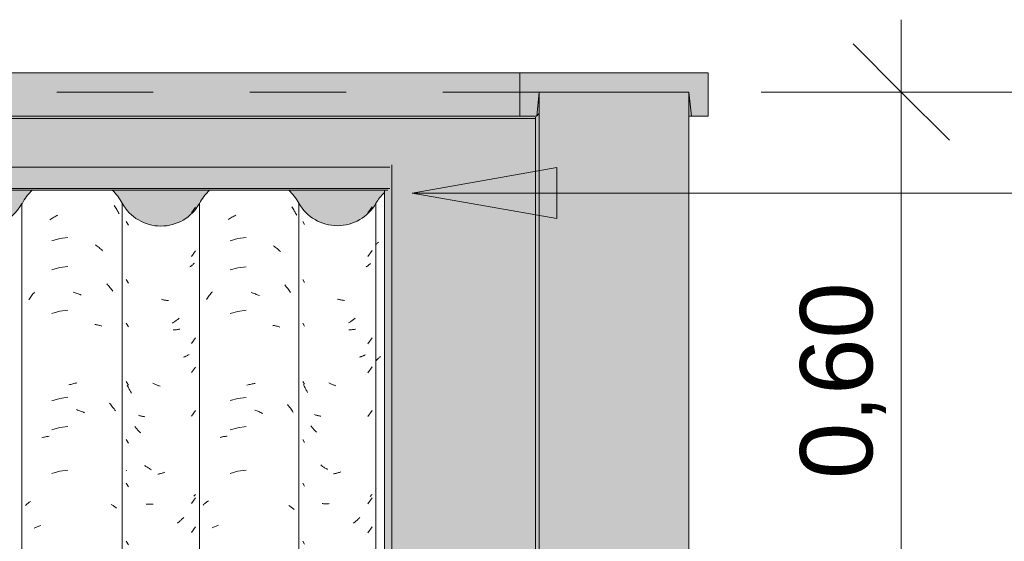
# Model space of a CAD drawing. Header units: metres. Extents: x 9.7 to 43.6, y -0.5 to 5.6.
# Tile 84 of 154: x 17.5 to 18.6, y 3.8 to 4.3. Entities that reach past the tile are written whole.
import ezdxf

# ---------------------------------------------------------------- set-up
doc = ezdxf.new("R2010")
doc.units = ezdxf.units.M
doc.linetypes.add('Tracejado 4mm', pattern=[0.006, 0.004, -0.002])
for name, color, linetype, lineweight in [('A-ANNO-DIMS', 7, 'Continuous', 9), ('A-ANNO-DIMS-50', 7, 'Continuous', 9), ('A-GLAZ-CWMG', 7, 'Continuous', 5), ('A-ROOF', 7, 'Continuous', 5), ('A-ROOF-OTLN', 7, 'Continuous', 5), ('A-ROOF-PATT', 7, 'Continuous', 5), ('A-WALL-PATT', 7, 'Continuous', 5), ('G-ANNO-TEXT', 7, 'Continuous', 9), ('I-WALL', 7, 'Continuous', 5)]:
    doc.layers.add(name, color=color, linetype=linetype, lineweight=lineweight)
doc.layers.add('A-DETL', color=7, linetype='Continuous', lineweight=5, true_color=0x00a600)
doc.styles.add('Arial', font='arial.ttf', dxfattribs={"height": 0.075})
doc.dimstyles.new('Com_linha__ref__contínua__-_Cor_Vermelha_Arial_1_5mm', dxfattribs={"dimscale": 0.3048, "dimtxt": 0.076519, "dimasz": 0.328084, "dimexe": 0.246063, "dimexo": 0.246063, "dimgap": 0.024606, "dimtad": 1, "dimrnd": 0.01, "dimzin": 0, "dimdsep": 46, "dimtxsty": 'Arial', "dimblk1": 'OBLIQUE', "dimblk2": 'OBLIQUE', "dimsah": 1, "dimcen": 0.09, "dimdle": 0.246063, "dimazin": 0, "dimtfac": 1, "dimtdec": 4, "dimtix": 1, "dimtmove": 0, "dimatfit": 3, "dimfxl": 1, "dimtvp": 1, "dimtolj": 1, "dimtzin": 0, "dimarcsym": 2})
doc.dimstyles.new('Com_linha__ref__contínua__-_Cor_Vermelha_Arial_1_5mm_1', dxfattribs={"dimscale": 0.3048, "dimtxt": 0.076519, "dimasz": 0.328084, "dimexe": 0.246063, "dimexo": 0.246063, "dimgap": 0.024606, "dimtad": 1, "dimrnd": 0.01, "dimzin": 0, "dimdsep": 46, "dimtxsty": 'Arial', "dimblk1": 'OBLIQUE', "dimblk2": 'OBLIQUE', "dimsah": 1, "dimcen": 0.09, "dimdle": 0.246063, "dimazin": 0, "dimtfac": 1, "dimtdec": 4, "dimtix": 1, "dimtmove": 2, "dimatfit": 3, "dimfxl": 1, "dimtvp": 1, "dimtolj": 1, "dimtzin": 0, "dimarcsym": 2})

# ---------------------------------------------------------------- blocks, each defined once
blk = doc.blocks.new('FP_59-A')
at = {"layer": 'A-GLAZ-CWMG', "color": 9, "true_color": 0xc0c0c0}
for p, q in [((17.6394, 4.1323), (17.6401, 4.1313)), ((17.579, 4.1213), (17.58, 4.1219)), ((17.58, 4.1219), (17.5811, 4.1224)), ((17.6401, 4.1313), (17.6408, 4.1303)), ((17.6408, 4.1303), (17.6415, 4.1292)), ((17.6415, 4.1292), (17.6422, 4.1281)), ((17.6422, 4.1281), (17.6428, 4.127)), ((17.6428, 4.127), (17.6435, 4.1259)), ((17.6435, 4.1259), (17.6441, 4.1248)), ((17.6441, 4.1248), (17.6447, 4.1237)), ((17.573, 4.1176), (17.574, 4.1183)), ((17.574, 4.1183), (17.575, 4.1189)), ((17.575, 4.1189), (17.576, 4.1195)), ((17.576, 4.1195), (17.577, 4.1201)), ((17.577, 4.1201), (17.578, 4.1207)), ((17.578, 4.1207), (17.579, 4.1213)), ((17.5832, 4.0981), (17.5751, 4.0957)), ((17.5916, 4.0993), (17.5832, 4.0981)), ((17.6201, 4.0916), (17.621, 4.0909)), ((17.621, 4.0909), (17.622, 4.0902)), ((17.622, 4.0902), (17.6229, 4.0894)), ((17.6229, 4.0894), (17.6239, 4.0887)), ((17.6239, 4.0887), (17.6248, 4.0879)), ((17.6248, 4.0879), (17.6257, 4.0872)), ((17.6257, 4.0872), (17.6266, 4.0864)), ((17.6266, 4.0864), (17.6275, 4.0855)), ((17.5832, 4.0679), (17.5751, 4.0655)), ((17.5916, 4.0691), (17.5832, 4.0679)), ((17.6319, 4.0511), (17.6327, 4.0502)), ((17.6327, 4.0502), (17.6336, 4.0493)), ((17.5546, 4.0396), (17.5554, 4.0406)), ((17.5554, 4.0406), (17.5562, 4.0416)), ((17.5562, 4.0416), (17.5569, 4.0426)), ((17.597, 4.0424), (17.598, 4.0421)), ((17.598, 4.0421), (17.5991, 4.0417)), ((17.5991, 4.0417), (17.6001, 4.0414)), ((17.6001, 4.0414), (17.6012, 4.0411)), ((17.6012, 4.0411), (17.6022, 4.0407)), ((17.6022, 4.0407), (17.6033, 4.0403)), ((17.6033, 4.0403), (17.6043, 4.0399)), ((17.6336, 4.0493), (17.6344, 4.0483)), ((17.6344, 4.0483), (17.6352, 4.0474)), ((17.6352, 4.0474), (17.636, 4.0464)), ((17.636, 4.0464), (17.6368, 4.0454)), ((17.6368, 4.0454), (17.6375, 4.0445)), ((17.6375, 4.0445), (17.6383, 4.0435)), ((17.551, 4.0345), (17.5517, 4.0356)), ((17.5517, 4.0356), (17.5524, 4.0366)), ((17.5524, 4.0366), (17.5531, 4.0376)), ((17.5531, 4.0376), (17.5539, 4.0386)), ((17.5539, 4.0386), (17.5546, 4.0396)), ((17.6043, 4.0399), (17.6054, 4.0395)), ((17.5832, 4.0227), (17.5751, 4.0203)), ((17.5916, 4.0239), (17.5832, 4.0227)), ((17.6194, 4.009), (17.6204, 4.0088)), ((17.6204, 4.0088), (17.6213, 4.0087)), ((17.6213, 4.0087), (17.6223, 4.0085)), ((17.6223, 4.0085), (17.6232, 4.0083)), ((17.6232, 4.0083), (17.6242, 4.0081)), ((17.6242, 4.0081), (17.6251, 4.0078)), ((17.6251, 4.0078), (17.626, 4.0076)), ((17.626, 4.0076), (17.6269, 4.0073)), ((17.5989, 3.948), (17.6, 3.9482)), ((17.6, 3.9482), (17.601, 3.9484)), ((17.5926, 3.9463), (17.5936, 3.9466)), ((17.5936, 3.9466), (17.5947, 3.9469)), ((17.5947, 3.9469), (17.5957, 3.9472)), ((17.5957, 3.9472), (17.5968, 3.9475)), ((17.5968, 3.9475), (17.5978, 3.9477)), ((17.5978, 3.9477), (17.5989, 3.948)), ((17.5832, 3.9323), (17.5751, 3.9299)), ((17.5916, 3.9335), (17.5832, 3.9323)), ((17.6006, 3.9207), (17.6017, 3.9203)), ((17.6017, 3.9203), (17.6027, 3.9199)), ((17.6027, 3.9199), (17.6038, 3.9195)), ((17.6038, 3.9195), (17.6048, 3.9191)), ((17.6048, 3.9191), (17.6059, 3.9187)), ((17.6059, 3.9187), (17.6069, 3.9183)), ((17.6069, 3.9183), (17.608, 3.9178)), ((17.608, 3.9178), (17.609, 3.9173)), ((17.6348, 3.9273), (17.6356, 3.9264)), ((17.6356, 3.9264), (17.6364, 3.9254)), ((17.6364, 3.9254), (17.6371, 3.9244)), ((17.6371, 3.9244), (17.6379, 3.9234)), ((17.6379, 3.9234), (17.6386, 3.9224)), ((17.6386, 3.9224), (17.6394, 3.9214)), ((17.6394, 3.9214), (17.6401, 3.9203)), ((17.6401, 3.9203), (17.6408, 3.9193)), ((17.5832, 3.9021), (17.5751, 3.8998)), ((17.5916, 3.9033), (17.5832, 3.9021)), ((17.5647, 3.8915), (17.5656, 3.8918)), ((17.5656, 3.8918), (17.5666, 3.892)), ((17.5666, 3.892), (17.5675, 3.8923)), ((17.5675, 3.8923), (17.5684, 3.8925)), ((17.5684, 3.8925), (17.5694, 3.8927)), ((17.5694, 3.8927), (17.5703, 3.8929)), ((17.5703, 3.8929), (17.5713, 3.893)), ((17.5713, 3.893), (17.5722, 3.8932)), ((17.5832, 3.8569), (17.5751, 3.8545)), ((17.5916, 3.8581), (17.5832, 3.8569)), ((17.5475, 3.8213), (17.5481, 3.8218)), ((17.5481, 3.8218), (17.5487, 3.8224)), ((17.5487, 3.8224), (17.5494, 3.823)), ((17.5494, 3.823), (17.5501, 3.8235)), ((17.5501, 3.8235), (17.5507, 3.824)), ((17.5507, 3.824), (17.5514, 3.8246)), ((17.5514, 3.8246), (17.5521, 3.8251)), ((17.5521, 3.8251), (17.5529, 3.8256)), ((17.6363, 3.8225), (17.637, 3.8221)), ((17.637, 3.8221), (17.6378, 3.8216)), ((17.6378, 3.8216), (17.6385, 3.8212)), ((17.6385, 3.8212), (17.6393, 3.8207)), ((17.6393, 3.8207), (17.64, 3.8202)), ((17.64, 3.8202), (17.6407, 3.8197)), ((17.6407, 3.8197), (17.6414, 3.8192)), ((17.6414, 3.8192), (17.6421, 3.8186)), ((17.5567, 3.7977), (17.5575, 3.7981)), ((17.5575, 3.7981), (17.5583, 3.7985)), ((17.5583, 3.7985), (17.5591, 3.7989)), ((17.5591, 3.7989), (17.5599, 3.7993)), ((17.5599, 3.7993), (17.5608, 3.7996)), ((17.5608, 3.7996), (17.5616, 3.8)), ((17.5616, 3.8), (17.5625, 3.8003)), ((17.5625, 3.8003), (17.5634, 3.8006))]:
    blk.add_line(p, q, dxfattribs=at)
blk = doc.blocks.new('FP_60-A')
at = {"layer": 'A-GLAZ-CWMG', "color": 9, "true_color": 0xc0c0c0}
for p, q in [((17.7198, 4.1248), (17.7237, 4.1307)), ((17.6521, 4.1157), (17.6544, 4.112)), ((17.7198, 4.0796), (17.7237, 4.0855)), ((17.7204, 4.0706), (17.72, 4.0702)), ((17.7209, 4.071), (17.7204, 4.0706)), ((17.7213, 4.0714), (17.7209, 4.071)), ((17.7217, 4.0718), (17.7213, 4.0714)), ((17.7222, 4.0722), (17.7217, 4.0718)), ((17.7226, 4.0726), (17.7222, 4.0722)), ((17.7185, 4.0691), (17.718, 4.0688)), ((17.719, 4.0695), (17.7185, 4.0691)), ((17.7195, 4.0698), (17.719, 4.0695)), ((17.72, 4.0702), (17.7195, 4.0698)), ((17.6521, 4.0555), (17.6544, 4.0517)), ((17.6892, 4.0349), (17.6885, 4.0351)), ((17.69, 4.0347), (17.6892, 4.0349)), ((17.6907, 4.0345), (17.69, 4.0347)), ((17.6915, 4.0343), (17.6907, 4.0345)), ((17.6922, 4.0342), (17.6915, 4.0343)), ((17.693, 4.0341), (17.6922, 4.0342)), ((17.6937, 4.034), (17.693, 4.0341)), ((17.6945, 4.0339), (17.6937, 4.034)), ((17.6952, 4.0338), (17.6945, 4.0339)), ((17.6959, 4.0337), (17.6952, 4.0338)), ((17.6521, 4.0102), (17.6544, 4.0065)), ((17.7006, 4.0109), (17.6999, 4.0104)), ((17.7013, 4.0113), (17.7006, 4.0109)), ((17.702, 4.0118), (17.7013, 4.0113)), ((17.7027, 4.0123), (17.702, 4.0118)), ((17.7034, 4.0128), (17.7027, 4.0123)), ((17.7041, 4.0133), (17.7034, 4.0128)), ((17.7048, 4.0138), (17.7041, 4.0133)), ((17.7055, 4.0143), (17.7048, 4.0138)), ((17.7061, 4.0149), (17.7055, 4.0143)), ((17.7068, 4.0154), (17.7061, 4.0149)), ((17.7012, 4.0034), (17.7005, 4.0034)), ((17.7019, 4.0034), (17.7012, 4.0034)), ((17.7026, 4.0035), (17.7019, 4.0034)), ((17.7033, 4.0035), (17.7026, 4.0035)), ((17.704, 4.0036), (17.7033, 4.0035)), ((17.7047, 4.0037), (17.704, 4.0036)), ((17.7054, 4.0038), (17.7047, 4.0037)), ((17.706, 4.0039), (17.7054, 4.0038)), ((17.7067, 4.004), (17.706, 4.0039)), ((17.7074, 4.0041), (17.7067, 4.004)), ((17.7198, 3.9892), (17.7237, 3.9951)), ((17.712, 3.9753), (17.7114, 3.9751)), ((17.7126, 3.9756), (17.712, 3.9753)), ((17.7132, 3.9758), (17.7126, 3.9756)), ((17.7137, 3.976), (17.7132, 3.9758)), ((17.7143, 3.9763), (17.7137, 3.976)), ((17.7149, 3.9766), (17.7143, 3.9763)), ((17.7154, 3.9769), (17.7149, 3.9766)), ((17.716, 3.9771), (17.7154, 3.9769)), ((17.7165, 3.9774), (17.716, 3.9771)), ((17.7171, 3.9778), (17.7165, 3.9774)), ((17.7198, 3.9591), (17.7237, 3.9649)), ((17.6521, 3.95), (17.6544, 3.9462)), ((17.6535, 3.9451), (17.6531, 3.946)), ((17.6539, 3.9443), (17.6535, 3.9451)), ((17.6544, 3.9434), (17.6539, 3.9443)), ((17.6548, 3.9426), (17.6544, 3.9434)), ((17.6552, 3.9418), (17.6548, 3.9426)), ((17.6557, 3.941), (17.6552, 3.9418)), ((17.6561, 3.9402), (17.6557, 3.941)), ((17.6566, 3.9394), (17.6561, 3.9402)), ((17.6571, 3.9386), (17.6566, 3.9394)), ((17.6576, 3.9378), (17.6571, 3.9386)), ((17.6803, 3.9477), (17.6796, 3.948)), ((17.6811, 3.9473), (17.6803, 3.9477)), ((17.6818, 3.947), (17.6811, 3.9473)), ((17.6826, 3.9467), (17.6818, 3.947)), ((17.6833, 3.9464), (17.6826, 3.9467)), ((17.6841, 3.9461), (17.6833, 3.9464)), ((17.6848, 3.9458), (17.6841, 3.9461)), ((17.6856, 3.9455), (17.6848, 3.9458)), ((17.6863, 3.9453), (17.6856, 3.9455)), ((17.6871, 3.945), (17.6863, 3.9453)), ((17.7198, 3.9138), (17.7237, 3.9197)), ((17.6655, 3.9146), (17.6649, 3.9148)), ((17.6661, 3.9144), (17.6655, 3.9146)), ((17.6668, 3.9143), (17.6661, 3.9144)), ((17.6674, 3.9141), (17.6668, 3.9143)), ((17.6681, 3.9139), (17.6674, 3.9141)), ((17.6687, 3.9138), (17.6681, 3.9139)), ((17.6694, 3.9137), (17.6687, 3.9138)), ((17.6701, 3.9136), (17.6694, 3.9137)), ((17.6707, 3.9135), (17.6701, 3.9136)), ((17.6714, 3.9134), (17.6707, 3.9135)), ((17.6615, 3.9024), (17.6609, 3.9031)), ((17.6621, 3.9017), (17.6615, 3.9024)), ((17.6627, 3.901), (17.6621, 3.9017)), ((17.6632, 3.9003), (17.6627, 3.901)), ((17.6638, 3.8997), (17.6632, 3.9003)), ((17.6645, 3.899), (17.6638, 3.8997)), ((17.6651, 3.8984), (17.6645, 3.899)), ((17.6657, 3.8978), (17.6651, 3.8984)), ((17.6663, 3.8971), (17.6657, 3.8978)), ((17.667, 3.8965), (17.6663, 3.8971)), ((17.6521, 3.8897), (17.6544, 3.8859)), ((17.6524, 3.8571), (17.6521, 3.858)), ((17.6718, 3.8624), (17.6711, 3.8629)), ((17.6725, 3.8619), (17.6718, 3.8624)), ((17.6732, 3.8614), (17.6725, 3.8619)), ((17.6739, 3.8609), (17.6732, 3.8614)), ((17.6746, 3.8605), (17.6739, 3.8609)), ((17.6753, 3.86), (17.6746, 3.8605)), ((17.676, 3.8596), (17.6753, 3.86)), ((17.6768, 3.8591), (17.676, 3.8596)), ((17.6775, 3.8587), (17.6768, 3.8591)), ((17.6782, 3.8583), (17.6775, 3.8587)), ((17.6853, 3.8538), (17.6846, 3.8537)), ((17.6861, 3.854), (17.6853, 3.8538)), ((17.6868, 3.8542), (17.6861, 3.854)), ((17.6876, 3.8544), (17.6868, 3.8542)), ((17.6883, 3.8546), (17.6876, 3.8544)), ((17.6891, 3.8548), (17.6883, 3.8546)), ((17.6898, 3.8551), (17.6891, 3.8548)), ((17.6906, 3.8553), (17.6898, 3.8551)), ((17.6913, 3.8556), (17.6906, 3.8553)), ((17.6921, 3.8559), (17.6913, 3.8556)), ((17.6521, 3.8445), (17.6544, 3.8407)), ((17.7198, 3.8234), (17.7237, 3.8293)), ((17.7224, 3.8313), (17.722, 3.8309)), ((17.7227, 3.8316), (17.7224, 3.8313)), ((17.7231, 3.832), (17.7227, 3.8316)), ((17.7234, 3.8324), (17.7231, 3.832)), ((17.7237, 3.8328), (17.7234, 3.8324)), ((17.6734, 3.8227), (17.6727, 3.8228)), ((17.6741, 3.8227), (17.6734, 3.8227)), ((17.6749, 3.8227), (17.6741, 3.8227)), ((17.6756, 3.8227), (17.6749, 3.8227)), ((17.6763, 3.8226), (17.6756, 3.8227)), ((17.677, 3.8227), (17.6763, 3.8226)), ((17.6777, 3.8227), (17.677, 3.8227)), ((17.6785, 3.8227), (17.6777, 3.8227)), ((17.6792, 3.8228), (17.6785, 3.8227)), ((17.6799, 3.8228), (17.6792, 3.8228)), ((17.7078, 3.8053), (17.7072, 3.8047)), ((17.7085, 3.8059), (17.7078, 3.8053)), ((17.7091, 3.8065), (17.7085, 3.8059)), ((17.7098, 3.8071), (17.7091, 3.8065)), ((17.7104, 3.8077), (17.7098, 3.8071)), ((17.711, 3.8083), (17.7104, 3.8077)), ((17.7116, 3.809), (17.711, 3.8083)), ((17.7058, 3.8036), (17.7051, 3.8031)), ((17.7065, 3.8042), (17.7058, 3.8036)), ((17.7072, 3.8047), (17.7065, 3.8042)), ((17.7198, 3.7933), (17.7237, 3.7991)), ((17.6521, 3.7842), (17.6544, 3.7804))]:
    blk.add_line(p, q, dxfattribs=at)
blk = doc.blocks.new('FP_61-A')
at = {"layer": 'A-GLAZ-CWMG', "color": 9, "true_color": 0xc0c0c0}
for p, q in [((17.7636, 4.1213), (17.7646, 4.1218)), ((17.7646, 4.1218), (17.7656, 4.1224)), ((17.8235, 4.131), (17.8242, 4.13)), ((17.8242, 4.13), (17.8249, 4.1289)), ((17.8249, 4.1289), (17.8256, 4.1278)), ((17.8256, 4.1278), (17.8262, 4.1267)), ((17.8262, 4.1267), (17.8269, 4.1256)), ((17.8269, 4.1256), (17.8275, 4.1245)), ((17.8275, 4.1245), (17.8281, 4.1234)), ((17.8281, 4.1234), (17.8287, 4.1223)), ((17.7575, 4.1177), (17.7585, 4.1183)), ((17.7585, 4.1183), (17.7595, 4.119)), ((17.7595, 4.119), (17.7605, 4.1196)), ((17.7605, 4.1196), (17.7615, 4.1202)), ((17.7615, 4.1202), (17.7625, 4.1207)), ((17.7625, 4.1207), (17.7636, 4.1213)), ((17.7678, 4.098), (17.7596, 4.0957)), ((17.7762, 4.099), (17.7678, 4.098)), ((17.8045, 4.0907), (17.8055, 4.09)), ((17.8055, 4.09), (17.8064, 4.0893)), ((17.8064, 4.0893), (17.8074, 4.0885)), ((17.8074, 4.0885), (17.8083, 4.0878)), ((17.8083, 4.0878), (17.8092, 4.087)), ((17.8092, 4.087), (17.8101, 4.0862)), ((17.8101, 4.0862), (17.811, 4.0853)), ((17.811, 4.0853), (17.8119, 4.0845)), ((17.7678, 4.0678), (17.7596, 4.0656)), ((17.7762, 4.0689), (17.7678, 4.0678)), ((17.7381, 4.0391), (17.7389, 4.0401)), ((17.7389, 4.0401), (17.7397, 4.041)), ((17.7397, 4.041), (17.7405, 4.042)), ((17.7405, 4.042), (17.7413, 4.043)), ((17.7815, 4.042), (17.7826, 4.0417)), ((17.7826, 4.0417), (17.7837, 4.0413)), ((17.7837, 4.0413), (17.7847, 4.041)), ((17.7847, 4.041), (17.7858, 4.0406)), ((17.7858, 4.0406), (17.7868, 4.0402)), ((17.7868, 4.0402), (17.7879, 4.0398)), ((17.8162, 4.05), (17.817, 4.049)), ((17.817, 4.049), (17.8178, 4.0481)), ((17.8178, 4.0481), (17.8186, 4.0472)), ((17.8186, 4.0472), (17.8194, 4.0462)), ((17.8194, 4.0462), (17.8202, 4.0452)), ((17.8202, 4.0452), (17.821, 4.0442)), ((17.821, 4.0442), (17.8217, 4.0432)), ((17.8217, 4.0432), (17.8224, 4.0422)), ((17.7352, 4.035), (17.7359, 4.036)), ((17.7359, 4.036), (17.7366, 4.037)), ((17.7366, 4.037), (17.7374, 4.0381)), ((17.7374, 4.0381), (17.7381, 4.0391)), ((17.7879, 4.0398), (17.7889, 4.0394)), ((17.7889, 4.0394), (17.79, 4.039)), ((17.7678, 4.0226), (17.7596, 4.0204)), ((17.7762, 4.0237), (17.7678, 4.0226)), ((17.8039, 4.0081), (17.8048, 4.008)), ((17.8048, 4.008), (17.8058, 4.0078)), ((17.8058, 4.0078), (17.8067, 4.0076)), ((17.8067, 4.0076), (17.8077, 4.0074)), ((17.8077, 4.0074), (17.8086, 4.0071)), ((17.8086, 4.0071), (17.8095, 4.0069)), ((17.8095, 4.0069), (17.8104, 4.0066)), ((17.8104, 4.0066), (17.8113, 4.0063)), ((17.7771, 3.946), (17.7782, 3.9463)), ((17.7782, 3.9463), (17.7793, 3.9466)), ((17.7793, 3.9466), (17.7803, 3.9469)), ((17.7803, 3.9469), (17.7814, 3.9471)), ((17.7814, 3.9471), (17.7824, 3.9474)), ((17.7824, 3.9474), (17.7835, 3.9476)), ((17.7835, 3.9476), (17.7845, 3.9478)), ((17.7845, 3.9478), (17.7856, 3.9479)), ((17.7678, 3.9322), (17.7596, 3.93)), ((17.7762, 3.9332), (17.7678, 3.9322)), ((17.7852, 3.9202), (17.7863, 3.9199)), ((17.7863, 3.9199), (17.7873, 3.9195)), ((17.7873, 3.9195), (17.7884, 3.919)), ((17.7884, 3.919), (17.7894, 3.9186)), ((17.7894, 3.9186), (17.7905, 3.9182)), ((17.7905, 3.9182), (17.7915, 3.9177)), ((17.7915, 3.9177), (17.7925, 3.9172)), ((17.819, 3.9261), (17.8198, 3.9251)), ((17.8198, 3.9251), (17.8206, 3.9242)), ((17.8206, 3.9242), (17.8213, 3.9232)), ((17.8213, 3.9232), (17.8221, 3.9221)), ((17.8221, 3.9221), (17.8228, 3.9211)), ((17.8228, 3.9211), (17.8235, 3.9201)), ((17.8235, 3.9201), (17.8242, 3.919)), ((17.8242, 3.919), (17.8249, 3.9179)), ((17.7925, 3.9172), (17.7936, 3.9167)), ((17.7678, 3.902), (17.7596, 3.8998)), ((17.7762, 3.9031), (17.7678, 3.902)), ((17.7492, 3.8917), (17.7501, 3.892)), ((17.7501, 3.892), (17.751, 3.8922)), ((17.751, 3.8922), (17.7519, 3.8925)), ((17.7519, 3.8925), (17.7529, 3.8927)), ((17.7529, 3.8927), (17.7538, 3.8929)), ((17.7538, 3.8929), (17.7548, 3.893)), ((17.7548, 3.893), (17.7558, 3.8932)), ((17.7558, 3.8932), (17.7567, 3.8933)), ((17.7678, 3.8568), (17.7596, 3.8546)), ((17.7762, 3.8579), (17.7678, 3.8568)), ((17.7364, 3.8255), (17.7371, 3.826)), ((17.7317, 3.8218), (17.7323, 3.8224)), ((17.7323, 3.8224), (17.7329, 3.8229)), ((17.7329, 3.8229), (17.7336, 3.8235)), ((17.7336, 3.8235), (17.7343, 3.824)), ((17.7343, 3.824), (17.735, 3.8245)), ((17.735, 3.8245), (17.7357, 3.825)), ((17.7357, 3.825), (17.7364, 3.8255)), ((17.8205, 3.8213), (17.8212, 3.8208)), ((17.8212, 3.8208), (17.822, 3.8204)), ((17.822, 3.8204), (17.8227, 3.8199)), ((17.8227, 3.8199), (17.8234, 3.8194)), ((17.8234, 3.8194), (17.8241, 3.8189)), ((17.8241, 3.8189), (17.8248, 3.8183)), ((17.8248, 3.8183), (17.8255, 3.8178)), ((17.8255, 3.8178), (17.8261, 3.8173)), ((17.741, 3.7981), (17.7418, 3.7985)), ((17.7418, 3.7985), (17.7426, 3.7989)), ((17.7426, 3.7989), (17.7435, 3.7992)), ((17.7435, 3.7992), (17.7443, 3.7996)), ((17.7443, 3.7996), (17.7452, 3.7999)), ((17.7452, 3.7999), (17.746, 3.8003)), ((17.746, 3.8003), (17.7469, 3.8006)), ((17.7469, 3.8006), (17.7478, 3.8009))]:
    blk.add_line(p, q, dxfattribs=at)
blk = doc.blocks.new('FP_62-A')
at = {"layer": 'A-GLAZ-CWMG', "color": 9, "true_color": 0xc0c0c0}
for p, q in [((17.9024, 4.1246), (17.9067, 4.1309)), ((17.835, 4.1158), (17.8369, 4.1128)), ((17.9024, 4.0794), (17.9067, 4.0857)), ((17.9035, 4.0707), (17.903, 4.0704)), ((17.9039, 4.0711), (17.9035, 4.0707)), ((17.9044, 4.0715), (17.9039, 4.0711)), ((17.9048, 4.0719), (17.9044, 4.0715)), ((17.9052, 4.0723), (17.9048, 4.0719)), ((17.9011, 4.069), (17.9006, 4.0686)), ((17.9016, 4.0693), (17.9011, 4.069)), ((17.9021, 4.0696), (17.9016, 4.0693)), ((17.9026, 4.07), (17.9021, 4.0696)), ((17.903, 4.0704), (17.9026, 4.07)), ((17.835, 4.0555), (17.8369, 4.0525)), ((17.8715, 4.0352), (17.8708, 4.0354)), ((17.8723, 4.035), (17.8715, 4.0352)), ((17.873, 4.0348), (17.8723, 4.035)), ((17.8738, 4.0346), (17.873, 4.0348)), ((17.8745, 4.0345), (17.8738, 4.0346)), ((17.8753, 4.0343), (17.8745, 4.0345)), ((17.876, 4.0342), (17.8753, 4.0343)), ((17.8767, 4.0341), (17.876, 4.0342)), ((17.8775, 4.034), (17.8767, 4.0341)), ((17.8782, 4.0339), (17.8775, 4.034)), ((17.835, 4.0103), (17.8369, 4.0073)), ((17.8829, 4.011), (17.8822, 4.0106)), ((17.8836, 4.0115), (17.8829, 4.011)), ((17.8843, 4.0119), (17.8836, 4.0115)), ((17.885, 4.0124), (17.8843, 4.0119)), ((17.8857, 4.0129), (17.885, 4.0124)), ((17.8864, 4.0134), (17.8857, 4.0129)), ((17.8871, 4.0139), (17.8864, 4.0134)), ((17.8878, 4.0144), (17.8871, 4.0139)), ((17.8885, 4.0149), (17.8878, 4.0144)), ((17.8892, 4.0154), (17.8885, 4.0149)), ((17.8835, 4.0035), (17.8828, 4.0035)), ((17.8842, 4.0035), (17.8835, 4.0035)), ((17.8849, 4.0036), (17.8842, 4.0035)), ((17.8856, 4.0036), (17.8849, 4.0036)), ((17.8863, 4.0037), (17.8856, 4.0036)), ((17.887, 4.0037), (17.8863, 4.0037)), ((17.8877, 4.0038), (17.887, 4.0037)), ((17.8884, 4.0039), (17.8877, 4.0038)), ((17.8891, 4.004), (17.8884, 4.0039)), ((17.8897, 4.0042), (17.8891, 4.004)), ((17.9024, 3.989), (17.9067, 3.9952)), ((17.8944, 3.9753), (17.8938, 3.975)), ((17.895, 3.9755), (17.8944, 3.9753)), ((17.8956, 3.9757), (17.895, 3.9755)), ((17.8962, 3.9759), (17.8956, 3.9757)), ((17.8968, 3.9762), (17.8962, 3.9759)), ((17.8974, 3.9765), (17.8968, 3.9762)), ((17.8979, 3.9767), (17.8974, 3.9765)), ((17.8985, 3.977), (17.8979, 3.9767)), ((17.899, 3.9773), (17.8985, 3.977)), ((17.8996, 3.9776), (17.899, 3.9773)), ((17.9024, 3.9588), (17.9067, 3.9651)), ((17.835, 3.95), (17.8369, 3.947)), ((17.8626, 3.9481), (17.8619, 3.9485)), ((17.8634, 3.9478), (17.8626, 3.9481)), ((17.836, 3.9459), (17.8356, 3.9468)), ((17.8364, 3.9451), (17.836, 3.9459)), ((17.8369, 3.9442), (17.8364, 3.9451)), ((17.8373, 3.9434), (17.8369, 3.9442)), ((17.8377, 3.9426), (17.8373, 3.9434)), ((17.8382, 3.9418), (17.8377, 3.9426)), ((17.8386, 3.941), (17.8382, 3.9418)), ((17.8391, 3.9402), (17.8386, 3.941)), ((17.8396, 3.9394), (17.8391, 3.9402)), ((17.84, 3.9386), (17.8396, 3.9394)), ((17.8641, 3.9474), (17.8634, 3.9478)), ((17.8648, 3.9471), (17.8641, 3.9474)), ((17.8656, 3.9468), (17.8648, 3.9471)), ((17.8663, 3.9465), (17.8656, 3.9468)), ((17.8671, 3.9462), (17.8663, 3.9465)), ((17.8678, 3.9459), (17.8671, 3.9462)), ((17.8686, 3.9456), (17.8678, 3.9459)), ((17.8693, 3.9454), (17.8686, 3.9456)), ((17.9024, 3.9136), (17.9067, 3.9199)), ((17.8479, 3.9153), (17.8472, 3.9155)), ((17.8485, 3.9151), (17.8479, 3.9153)), ((17.8491, 3.9149), (17.8485, 3.9151)), ((17.8498, 3.9147), (17.8491, 3.9149)), ((17.8504, 3.9146), (17.8498, 3.9147)), ((17.8511, 3.9144), (17.8504, 3.9146)), ((17.8517, 3.9143), (17.8511, 3.9144)), ((17.8524, 3.9142), (17.8517, 3.9143)), ((17.8531, 3.914), (17.8524, 3.9142)), ((17.8538, 3.9139), (17.8531, 3.914)), ((17.8439, 3.9031), (17.8433, 3.9038)), ((17.8445, 3.9024), (17.8439, 3.9031)), ((17.845, 3.9017), (17.8445, 3.9024)), ((17.8456, 3.901), (17.845, 3.9017)), ((17.8462, 3.9004), (17.8456, 3.901)), ((17.8468, 3.8997), (17.8462, 3.9004)), ((17.8474, 3.8991), (17.8468, 3.8997)), ((17.8481, 3.8984), (17.8474, 3.8991)), ((17.8487, 3.8978), (17.8481, 3.8984)), ((17.8493, 3.8972), (17.8487, 3.8978)), ((17.835, 3.8897), (17.8369, 3.8868)), ((17.8541, 3.863), (17.8535, 3.8635)), ((17.8548, 3.8625), (17.8541, 3.863)), ((17.8555, 3.8619), (17.8548, 3.8625)), ((17.8562, 3.8615), (17.8555, 3.8619)), ((17.8569, 3.861), (17.8562, 3.8615)), ((17.8576, 3.8605), (17.8569, 3.861)), ((17.8583, 3.8601), (17.8576, 3.8605)), ((17.8591, 3.8596), (17.8583, 3.8601)), ((17.8598, 3.8592), (17.8591, 3.8596)), ((17.8605, 3.8588), (17.8598, 3.8592)), ((17.8676, 3.8542), (17.8668, 3.8541)), ((17.8683, 3.8544), (17.8676, 3.8542)), ((17.8691, 3.8545), (17.8683, 3.8544)), ((17.8698, 3.8547), (17.8691, 3.8545)), ((17.8706, 3.8549), (17.8698, 3.8547)), ((17.8714, 3.8552), (17.8706, 3.8549)), ((17.8721, 3.8554), (17.8714, 3.8552)), ((17.8729, 3.8556), (17.8721, 3.8554)), ((17.8736, 3.8559), (17.8729, 3.8556)), ((17.8744, 3.8562), (17.8736, 3.8559)), ((17.835, 3.8445), (17.8369, 3.8415)), ((17.9024, 3.8232), (17.9067, 3.8294)), ((17.9051, 3.8311), (17.9047, 3.8306)), ((17.9055, 3.8315), (17.9051, 3.8311)), ((17.9059, 3.8319), (17.9055, 3.8315)), ((17.9063, 3.8323), (17.9059, 3.8319)), ((17.9067, 3.8328), (17.9063, 3.8323)), ((17.8557, 3.8233), (17.8551, 3.8234)), ((17.8565, 3.8232), (17.8557, 3.8233)), ((17.8572, 3.8232), (17.8565, 3.8232)), ((17.8579, 3.8232), (17.8572, 3.8232)), ((17.8586, 3.8232), (17.8579, 3.8232)), ((17.8593, 3.8232), (17.8586, 3.8232)), ((17.86, 3.8232), (17.8593, 3.8232)), ((17.8608, 3.8232), (17.86, 3.8232)), ((17.8615, 3.8232), (17.8608, 3.8232)), ((17.8622, 3.8233), (17.8615, 3.8232)), ((17.8902, 3.8053), (17.8895, 3.8047)), ((17.8909, 3.8059), (17.8902, 3.8053)), ((17.8915, 3.8065), (17.8909, 3.8059)), ((17.8922, 3.8071), (17.8915, 3.8065)), ((17.8928, 3.8077), (17.8922, 3.8071)), ((17.8934, 3.8083), (17.8928, 3.8077)), ((17.894, 3.8089), (17.8934, 3.8083)), ((17.8882, 3.8037), (17.8875, 3.8031)), ((17.8889, 3.8042), (17.8882, 3.8037)), ((17.8895, 3.8047), (17.8889, 3.8042)), ((17.9024, 3.7931), (17.9067, 3.7993)), ((17.835, 3.7842), (17.8369, 3.7813))]:
    blk.add_line(p, q, dxfattribs=at)
blk = doc.blocks.new('FP_63-A')
at = {"layer": 'A-GLAZ-CWMG', "color": 9, "true_color": 0xc0c0c0}
for p, q in [((17.9103, 4.0912), (17.9107, 4.0917)), ((17.9107, 4.0917), (17.9111, 4.0921)), ((17.9111, 4.0921), (17.9115, 4.0926)), ((17.9115, 4.0926), (17.9119, 4.0931)), ((17.9119, 4.0931), (17.9124, 4.0936)), ((17.9124, 4.0936), (17.9129, 4.094)), ((17.9129, 4.094), (17.9133, 4.0945)), ((17.9107, 3.9711), (17.9111, 3.9717)), ((17.9111, 3.9717), (17.9116, 3.9722)), ((17.9116, 3.9722), (17.9121, 3.9726)), ((17.9121, 3.9726), (17.9125, 3.9731)), ((17.9125, 3.9731), (17.913, 3.9736)), ((17.913, 3.9736), (17.9135, 3.9741)), ((17.9135, 3.9741), (17.914, 3.9745)), ((17.914, 3.9745), (17.9145, 3.975)), ((17.9145, 3.975), (17.9151, 3.9754)), ((17.9151, 3.9754), (17.9156, 3.9758)), ((17.9103, 3.8371), (17.9106, 3.8378)), ((17.9106, 3.8378), (17.9109, 3.8385))]:
    blk.add_line(p, q, dxfattribs=at)
blk = doc.blocks.new('Rectangular Mullion - Telha Fibrocimento - Ondulada-V51-A')
at = {"layer": 'A-GLAZ-CWMG'}
for p, q in [((17.544, 3.4091), (17.544, 4.1343)), ((17.6479, 3.4095), (17.6479, 4.1347)), ((17.7279, 3.4093), (17.7279, 4.1345)), ((17.8309, 3.4095), (17.8309, 4.1347)), ((17.9108, 3.4095), (17.9108, 4.1347))]:
    blk.add_line(p, q, dxfattribs=at)
for centre, major_axis, start_param, end_param in [((17.5961, 4.1068), (0.059, 0), 2.348581, 2.651943), ((17.5961, 4.1068), (0.059, 0), 0.497168, 0.792534), ((17.7794, 4.1068), (0.0587, 0), 2.342959, 2.643944), ((17.7794, 4.1068), (0.0587, 0), 0.500225, 0.798474), ((17.9497, 4.1134), (0.0445, 0), 2.321688, 2.637678), ((17.504, 4.1555), (0.0453, 0), 5.068474, 5.790408), ((17.6879, 4.1559), (0.0454, 0), 3.635147, 5.786308), ((17.8708, 4.1565), (0.0456, 0), 3.645908, 5.77887)]:
    blk.add_ellipse(centre, major_axis=major_axis, ratio=0.988936, start_param=start_param, end_param=end_param, dxfattribs=at)
for name in ['FP_59-A', 'FP_60-A', 'FP_61-A', 'FP_62-A', 'FP_63-A']:
    blk.add_blockref(name, (0, 0), dxfattribs=at)
blk = doc.blocks.new('RUFO_1_ - RUFO_1_-1923193-A')
at = {"layer": 'A-ROOF-PATT', "true_color": 0xc0c0c0}
for points in [[(16.4615, 4.225), (18.06, 4.225), (18.06, 4.27), (15.49, 4.27), (15.49, 4.225), (16.3033, 4.225)], [(18.06, 4.225), (18.0774, 4.2253), (18.08, 4.25), (18.235, 4.25), (18.2377, 4.225), (18.255, 4.225), (18.255, 4.27), (18.06, 4.27), (18.06, 4.2316)], [(18.2377, 4.225), (18.235, 4.25), (18.235, 4.225)]]:
    blk.add_hatch(color=9, dxfattribs=at).paths.add_polyline_path(points)
at = {"layer": 'A-ROOF'}
for p, q in [((15.49, 4.27), (18.06, 4.27)), ((18.255, 4.27), (18.06, 4.27)), ((18.06, 4.27), (18.06, 4.225)), ((18.255, 4.225), (18.255, 4.27)), ((18.0774, 4.225), (18.08, 4.25)), ((18.08, 4.25), (18.235, 4.25)), ((18.235, 4.25), (18.2377, 4.225)), ((18.06, 4.225), (15.49, 4.225)), ((18.06, 4.225), (18.0774, 4.225)), ((18.2377, 4.225), (18.235, 4.225)), ((18.2377, 4.225), (18.255, 4.225))]:
    blk.add_line(p, q, dxfattribs=at)
blk = doc.blocks.new('DIMBLOCK20-A')
at = {"layer": 'A-ANNO-DIMS-50', "color": 242, "true_color": 0xbd2b2e, "transparency": 16777216}
for p, q in [((18.4551, 3.65), (18.4551, 4.325)), ((18.4551, 4.25), (18.4051, 4.3)), ((18.4551, 4.25), (18.31, 4.25)), ((18.4551, 4.25), (18.5051, 4.2)), ((18.4551, 4.25), (18.5301, 4.25)), ((18.4551, 3.65), (18.4051, 3.7)), ((18.4551, 3.65), (18.31, 3.65)), ((18.4551, 3.65), (18.5051, 3.6)), ((18.4551, 3.65), (18.5301, 3.65))]:
    blk.add_line(p, q, dxfattribs=at)
at = {"layer": 'A-ANNO-DIMS-50', "color": 0, "transparency": 16777216, "insert": (18.3502, 3.8488), "char_height": 0.075, "width": 0.242979, "attachment_point": 1, "rotation": 90, "line_spacing_factor": 0.941778, "style": 'Arial'}
blk.add_mtext('0,60', dxfattribs=at)
blk = doc.blocks.new('_Oblique')
at = {"color": 0, "linetype": 'ByBlock', "lineweight": -2}
blk.add_line((-0.5, -0.5), (0.5, 0.5), dxfattribs=at)
blk = doc.blocks.new('DIMBLOCK21-A')
at = {"layer": 'A-ANNO-DIMS-50', "color": 242, "true_color": 0xbd2b2e, "transparency": 16777216}
for p, q in [((18.6551, -0.075), (18.6551, 4.325)), ((18.6551, 4.25), (18.6051, 4.3)), ((18.6551, 4.25), (18.31, 4.25)), ((18.6551, 4.25), (18.7051, 4.2)), ((18.6551, 4.25), (18.7301, 4.25)), ((18.6551, 0), (18.6051, 0.05)), ((18.6551, 0), (18.15, 0)), ((18.6551, 0), (18.7051, -0.05)), ((18.6551, 0), (18.7301, 0))]:
    blk.add_line(p, q, dxfattribs=at)
at = {"layer": 'A-ANNO-DIMS-50', "color": 0, "transparency": 16777216, "insert": (18.5502, 2.1469), "char_height": 0.075, "width": 0.242979, "attachment_point": 1, "rotation": 90, "line_spacing_factor": 0.941778, "style": 'Arial'}
blk.add_mtext('4,25', dxfattribs=at)

msp = doc.modelspace()

# ---------------------------------------------------------------- hatches: boundary and pattern name
at = {"layer": 'A-ROOF-PATT', "true_color": 0x919191}
for points in [[(16.778, 4.2226), (18.076, 4.2226), (18.076, 4.2237), (18.076, 4.2246), (15.4733, 4.2246), (15.474, 4.2237), (15.474, 4.2226), (16.6198, 4.2226)], [(16.6198, 4.1721), (17.9252, 4.1721), (17.9272, 4.1742), (18.076, 4.1745), (18.076, 4.2226), (15.474, 4.2226), (15.474, 4.1742), (15.6229, 4.1742), (15.6249, 4.1721), (16.4615, 4.1721)], [(17.9196, 3.4409), (17.9272, 3.4487), (17.9272, 4.1742), (17.9252, 4.1721), (17.9249, 4.1498), (17.9228, 4.1482), (17.9196, 4.1482), (17.9196, 3.4636)], [(17.965, 3.4487), (18.076, 3.4487), (18.076, 3.625), (18.06, 3.625), (18.06, 3.67), (18.076, 3.67), (18.076, 4.1742), (17.9272, 4.1742), (17.9272, 3.4487)], [(17.9252, 4.1501), (17.9252, 4.1721), (15.6249, 4.1721), (15.6249, 4.1501), (17.8859, 4.1501)], [(16.6939, 4.1482), (17.9232, 4.1482), (17.9249, 4.1501), (15.6249, 4.1501), (15.6269, 4.1482), (16.6936, 4.1482)]]:
    msp.add_hatch(color=252, dxfattribs=at).paths.add_polyline_path(points)
h = msp.add_hatch(color=252, dxfattribs=at)
h.paths.add_polyline_path([(18.076, 3.498), (18.08, 3.5021), (18.08, 3.65), (18.0774, 3.625), (18.076, 3.625), (18.076, 3.514)])
h.paths.add_polyline_path([(18.0809, 3.67), (18.0837, 3.67), (18.0837, 3.6728)])
h.paths.add_polyline_path([(18.08, 3.67), (18.08, 4.2279), (18.076, 4.2237), (18.076, 3.67)])
at = {"layer": 'A-WALL-PATT', "true_color": 0xd6d6d6}
h = msp.add_hatch(color=254, dxfattribs=at)
h.paths.add_polyline_path([(18.075, 2.65), (18.08, 2.65), (18.08, 3.2175), (18.045, 3.2175), (18.045, 3.3838), (18.0345, 3.3812), (18.0226, 3.3812), (18.011, 3.384), (18.0004, 3.3895), (17.9914, 3.3972), (17.9789, 3.4146), (17.9718, 3.4208), (17.9635, 3.4252), (17.9544, 3.4274), (17.9445, 3.4272), (17.9342, 3.4243), (17.9272, 3.4205), (17.9205, 3.4146), (17.9081, 3.3971), (17.8976, 3.3885), (17.8867, 3.3834), (17.8762, 3.3809), (17.8648, 3.381), (17.8531, 3.3838), (17.8425, 3.3894), (17.8335, 3.3973), (17.8191, 3.4176), (17.8094, 3.426), (17.7981, 3.4319), (17.7857, 3.4349), (17.7724, 3.4348), (17.7588, 3.4309), (17.7492, 3.4259), (17.7396, 3.4175), (17.7253, 3.397), (17.7146, 3.3882), (17.7038, 3.383), (17.6933, 3.3806), (17.6819, 3.3806), (17.6702, 3.3835), (17.6596, 3.3891), (17.6505, 3.3971), (17.6361, 3.4176), (17.6264, 3.4262), (17.615, 3.4322), (17.6025, 3.4353), (17.5888, 3.435), (17.5751, 3.4311), (17.5656, 3.4262), (17.5551, 3.4164), (17.5416, 3.3969), (17.5306, 3.3878), (17.5198, 3.3827), (17.5093, 3.3802), (17.4978, 3.3803), (17.4878, 3.3827), (17.4815, 3.3812), (17.4696, 3.3812), (17.458, 3.384), (17.4474, 3.3895), (17.4384, 3.3972), (17.4239, 3.4164), (17.4188, 3.4208), (17.4105, 3.4252), (17.4007, 3.4274), (17.3915, 3.4272), (17.3812, 3.4243), (17.373, 3.4194), (17.3673, 3.4142), (17.3541, 3.3962), (17.3438, 3.3881), (17.3291, 3.3811), (17.3211, 3.379), (17.3073, 3.3791), (17.2966, 3.3817), (17.2842, 3.3886), (17.2752, 3.3973), (17.2615, 3.4164), (17.2524, 3.4241), (17.2428, 3.4292), (17.2309, 3.4323), (17.2179, 3.4322), (17.2052, 3.4287), (17.1962, 3.4241), (17.1866, 3.4157), (17.1718, 3.3966), (17.1613, 3.388), (17.1508, 3.383), (17.1403, 3.3806), (17.1289, 3.3806), (17.1168, 3.3837), (17.1066, 3.3891), (17.0975, 3.3971), (17.0831, 3.4169), (17.0734, 3.4238), (17.062, 3.428), (17.0499, 3.4292), (17.0374, 3.4271), (17.0282, 3.4235), (17.0185, 3.4163), (17.0053, 3.3993), (17.0045, 3.3982), (16.9966, 3.391), (16.9873, 3.3856), (16.9759, 3.3821), (16.9666, 3.3812), (16.9666, 3.3826), (16.9563, 3.3802), (16.9448, 3.3803), (16.9348, 3.3827), (16.9285, 3.3812), (16.9166, 3.3812), (16.905, 3.384), (16.8944, 3.3895), (16.8854, 3.3972), (16.8709, 3.4164), (16.8658, 3.4208), (16.8572, 3.4252), (16.8477, 3.4274), (16.8385, 3.4272), (16.8282, 3.4243), (16.82, 3.4194), (16.8143, 3.4142), (16.8011, 3.3962), (16.7925, 3.3881), (16.7925, 3.2175), (16.7575, 3.2175), (16.7575, 3.3788), (16.7543, 3.3791), (16.7436, 3.3817), (16.7312, 3.3886), (16.7222, 3.3973), (16.7085, 3.4164), (16.6989, 3.4244), (16.6898, 3.4292), (16.6779, 3.4323), (16.6649, 3.4322), (16.6522, 3.4287), (16.6432, 3.4241), (16.6336, 3.4157), (16.6188, 3.3966), (16.6083, 3.388), (16.5978, 3.383), (16.5873, 3.3806), (16.5759, 3.3806), (16.5638, 3.3837), (16.5536, 3.3891), (16.5445, 3.3971), (16.5301, 3.4169), (16.5204, 3.4238), (16.509, 3.428), (16.4969, 3.4292), (16.4844, 3.4271), (16.4752, 3.4235), (16.4655, 3.4163), (16.4523, 3.3993), (16.4515, 3.3982), (16.4436, 3.391), (16.4343, 3.3856), (16.422, 3.382), (16.4136, 3.3812), (16.4136, 3.3826), (16.4033, 3.3802), (16.3918, 3.3803), (16.3818, 3.3827), (16.3755, 3.3812), (16.3636, 3.3812), (16.352, 3.384), (16.3414, 3.3895), (16.3324, 3.3972), (16.3179, 3.4164), (16.3128, 3.4208), (16.3033, 3.4255), (16.2947, 3.4274), (16.2855, 3.4272), (16.2752, 3.4243), (16.267, 3.4194), (16.2613, 3.4142), (16.2481, 3.3962), (16.2378, 3.3881), (16.2231, 3.3811), (16.2151, 3.379), (16.2013, 3.3791), (16.1906, 3.3817), (16.1782, 3.3886), (16.1692, 3.3973), (16.1555, 3.4164), (16.1464, 3.4241), (16.1368, 3.4292), (16.1249, 3.4323), (16.1119, 3.4322), (16.0992, 3.4287), (16.0902, 3.4241), (16.0806, 3.4157), (16.0658, 3.3966), (16.0553, 3.388), (16.0448, 3.383), (16.0343, 3.3806), (16.0229, 3.3806), (16.0108, 3.3837), (16.0006, 3.3891), (15.9915, 3.3971), (15.9771, 3.4169), (15.9674, 3.4238), (15.956, 3.428), (15.9439, 3.4292), (15.9314, 3.4271), (15.9222, 3.4235), (15.9125, 3.4163), (15.8993, 3.3993), (15.8985, 3.3982), (15.8906, 3.391), (15.8813, 3.3856), (15.8705, 3.3822), (15.8606, 3.3812), (15.8606, 3.3826), (15.8503, 3.3802), (15.8388, 3.3803), (15.8271, 3.3832), (15.8163, 3.389), (15.8073, 3.3971), (15.7927, 3.4186), (15.7825, 3.4277), (15.7705, 3.4341), (15.7568, 3.4374), (15.7417, 3.4369), (15.7304, 3.434), (15.7184, 3.4276), (15.7083, 3.4183), (15.6938, 3.3966), (15.6848, 3.3881), (15.674, 3.3822), (15.6621, 3.379), (15.6483, 3.3791), (15.6376, 3.3817), (15.6268, 3.3872), (15.6175, 3.3954), (15.6035, 3.4155), (15.5934, 3.4241), (15.5838, 3.4292), (15.5719, 3.4323), (15.5589, 3.4322), (15.5462, 3.4287), (15.5374, 3.4242), (15.5283, 3.4167), (15.5128, 3.3966), (15.505, 3.3908), (15.505, 3.2175), (15.47, 3.2175), (15.47, 2.65), (17.375, 2.65)])
h.paths.add_polyline_path([(15.6593, 4.1094), (15.6702, 4.1118), (15.68, 4.1165), (15.6891, 4.1242), (15.6951, 4.1322), (15.7031, 4.1449), (15.7065, 4.1482), (15.6305, 4.1482), (15.6305, 4.1166), (15.6376, 4.1127), (15.6483, 4.1097)])
h.paths.add_polyline_path([(15.8503, 4.111), (15.8608, 4.1135), (15.8722, 4.1199), (15.8787, 4.1255), (15.893, 4.1457), (15.8959, 4.1482), (15.795, 4.1482), (15.7963, 4.147), (15.8111, 4.1258), (15.8192, 4.1187), (15.8298, 4.1134), (15.8394, 4.111)])
h.paths.add_polyline_path([(17.6933, 4.1113), (17.7038, 4.1139), (17.7134, 4.1188), (17.7216, 4.1258), (17.7359, 4.1458), (17.7387, 4.1482), (17.6373, 4.1482), (17.6398, 4.146), (17.6562, 4.1242), (17.6623, 4.1188), (17.6719, 4.1139), (17.6824, 4.1114)])
h.paths.add_polyline_path([(16.7702, 4.1117), (16.7807, 4.1142), (16.7892, 4.119), (16.7951, 4.1242), (16.8048, 4.1381), (16.8091, 4.1449), (16.8125, 4.1482), (16.7142, 4.1482), (16.7168, 4.1459), (16.7318, 4.1255), (16.7414, 4.118), (16.749, 4.1142), (16.7595, 4.1117), (16.7653, 4.1117)])
h.paths.add_polyline_path([(16.2172, 4.1117), (16.2277, 4.1142), (16.2362, 4.119), (16.2421, 4.1242), (16.2518, 4.1381), (16.2561, 4.1449), (16.2595, 4.1482), (16.1612, 4.1482), (16.1638, 4.1459), (16.1788, 4.1255), (16.1884, 4.118), (16.196, 4.1142), (16.2065, 4.1117), (16.2123, 4.1117)])
h.paths.add_polyline_path([(17.3183, 4.1117), (17.3233, 4.1117), (17.3337, 4.1142), (17.3422, 4.119), (17.3481, 4.1242), (17.3578, 4.1381), (17.3621, 4.1449), (17.3655, 4.1482), (17.2672, 4.1482), (17.2698, 4.1459), (17.2848, 4.1255), (17.2944, 4.118), (17.302, 4.1142), (17.3125, 4.1117)])
h.paths.add_polyline_path([(17.8655, 4.1117), (17.8762, 4.1117), (17.8867, 4.1142), (17.8963, 4.119), (17.9045, 4.126), (17.9169, 4.1431), (17.9196, 4.1454), (17.9196, 4.1482), (17.8202, 4.1482), (17.8228, 4.1459), (17.8372, 4.126), (17.8454, 4.119), (17.855, 4.1142)])
h.paths.add_polyline_path([(16.0299, 4.1128), (16.0417, 4.1143), (16.0544, 4.1198), (16.0631, 4.1266), (16.0788, 4.1474), (16.0797, 4.1482), (15.9783, 4.1482), (15.9816, 4.1449), (15.9868, 4.1385), (15.9994, 4.1242), (16.0071, 4.1186), (16.0181, 4.1143), (16.0234, 4.1136)])
h.paths.add_polyline_path([(17.1359, 4.1128), (17.1477, 4.1143), (17.1604, 4.1198), (17.1691, 4.1266), (17.1848, 4.1474), (17.1857, 4.1482), (17.0843, 4.1482), (17.0876, 4.1449), (17.0884, 4.1438), (17.1054, 4.1242), (17.1131, 4.1186), (17.1241, 4.1143), (17.1294, 4.1136)])
h.paths.add_polyline_path([(16.5829, 4.1128), (16.5947, 4.1143), (16.6074, 4.1198), (16.6161, 4.1266), (16.6318, 4.1474), (16.6327, 4.1482), (16.5313, 4.1482), (16.5346, 4.1449), (16.5354, 4.1438), (16.5524, 4.1242), (16.5601, 4.1186), (16.5711, 4.1143), (16.5764, 4.1136)])
h.paths.add_polyline_path([(16.4138, 4.1135), (16.4138, 4.1135), (16.4252, 4.1199), (16.4317, 4.1255), (16.446, 4.1457), (16.4489, 4.1482), (16.348, 4.1482), (16.3493, 4.147), (16.3641, 4.1258), (16.3722, 4.1187), (16.3824, 4.1137), (16.3862, 4.1147), (16.3958, 4.1198), (16.4047, 4.128), (16.4101, 4.1358), (16.4138, 4.1322), (16.4138, 4.1135)])
h.paths.add_polyline_path([(16.9668, 4.1135), (16.9668, 4.1135), (16.9782, 4.1199), (16.9847, 4.1255), (16.999, 4.1457), (17.0019, 4.1482), (16.901, 4.1482), (16.9023, 4.147), (16.9171, 4.1258), (16.9252, 4.1187), (16.9349, 4.1136), (16.9392, 4.1147), (16.9488, 4.1198), (16.9577, 4.128), (16.9631, 4.1358), (16.9668, 4.1322), (16.9668, 4.1135)])
h.paths.add_polyline_path([(17.5198, 4.1135), (17.5198, 4.1135), (17.5295, 4.1184), (17.5377, 4.1255), (17.552, 4.1457), (17.5549, 4.1482), (17.454, 4.1482), (17.4553, 4.147), (17.4701, 4.1258), (17.4782, 4.1187), (17.4879, 4.1136), (17.4922, 4.1147), (17.5018, 4.1198), (17.5107, 4.128), (17.5161, 4.1358), (17.5198, 4.1322), (17.5198, 4.1135)])
h.paths.add_polyline_path([(18.0774, 4.2253), (18.08, 4.2279), (18.08, 4.25), (18.0781, 4.2316)])
h.paths.add_polyline_path([(15.4726, 4.2253), (15.47, 4.25), (15.47, 4.2279)])
at = {"layer": 'G-ANNO-TEXT'}
msp.add_hatch(color=256, dxfattribs=at).paths.add_polyline_path([(17.9482, 4.1452), (18.0982, 4.1187), (18.0982, 4.1716)])
at = {"layer": 'I-WALL', "true_color": 0xdbcc9e}
msp.add_hatch(color=9, dxfattribs=at).paths.add_polyline_path([(18.2024, 3.67), (18.235, 3.67), (18.235, 4.25), (18.08, 4.25), (18.08, 3.67), (18.0809, 3.67), (18.0837, 3.6728), (18.0851, 3.6714), (18.0851, 3.67), (18.1362, 3.67)])

# ---------------------------------------------------------------- linework, layer by layer
at = {"layer": 'A-DETL', "color": 7, "linetype": 'Tracejado 4mm'}
msp.add_line((18.08, 4.25), (15.49, 4.25), dxfattribs=at)
at = {"layer": 'A-ROOF-OTLN'}
for p, q in [((18.076, 4.2238), (18.076, 3.67)), ((18.0774, 4.2253), (18.08, 4.2279)), ((15.474, 4.2226), (18.076, 4.2226)), ((17.9272, 4.1745), (17.9272, 3.4487)), ((15.6249, 4.1721), (17.9252, 4.1721)), ((15.6249, 4.1501), (17.9252, 4.1501)), ((15.6269, 4.1482), (17.9232, 4.1482)), ((17.9196, 4.1482), (17.9196, 3.4409))]:
    msp.add_line(p, q, dxfattribs=at)
at = {"layer": 'G-ANNO-TEXT'}
for p, q in [((18.0982, 4.1716), (17.9482, 4.1452)), ((18.0982, 4.1187), (18.0982, 4.1716)), ((17.9482, 4.1452), (18.0982, 4.1187)), ((17.9482, 4.1452), (18.7033, 4.1452))]:
    msp.add_line(p, q, dxfattribs=at)
at = {"layer": 'I-WALL'}
for p, q in [((18.08, 3.67), (18.08, 4.25)), ((18.235, 4.25), (18.08, 4.25)), ((18.235, 4.25), (18.235, 3.67))]:
    msp.add_line(p, q, dxfattribs=at)

# ---------------------------------------------------------------- block references
at = {"layer": 'A-GLAZ-CWMG'}
msp.add_blockref('Rectangular Mullion - Telha Fibrocimento - Ondulada-V51-A', (0, 0), dxfattribs=at)
at = {"layer": 'A-ROOF'}
msp.add_blockref('RUFO_1_ - RUFO_1_-1923193-A', (0, 0), dxfattribs=at)

# ---------------------------------------------------------------- dimensions: what is measured, and where the dimension line sits
at = {"layer": 'A-ANNO-DIMS', "color": 242, "true_color": 0xbd2b2e}
dim = msp.add_linear_dim(base=(18.6551, 4.25), p1=(18.075, 0), p2=(18.235, 4.25), angle=90, dimstyle='Com_linha__ref__contínua__-_Cor_Vermelha_Arial_1_5mm_1', override={"dimpost": '<>', "dimfxl": 4.253011}, dxfattribs=at)
dim.commit()
dim.dimension.update_dxf_attribs({"geometry": 'DIMBLOCK21-A', "text_midpoint": (18.6002, 2.2684), "dimtype": 160, "text_rotation": 90})
dim = msp.add_linear_dim(base=(18.4551, 4.25), p1=(18.235, 3.65), p2=(18.235, 4.25), angle=90, dimstyle='Com_linha__ref__contínua__-_Cor_Vermelha_Arial_1_5mm', override={"dimpost": '<>', "dimfxl": 0.6}, dxfattribs=at)
dim.commit()
dim.dimension.update_dxf_attribs({"geometry": 'DIMBLOCK20-A', "text_midpoint": (18.4093, 3.95)})

doc.saveas('drawing.dxf')
